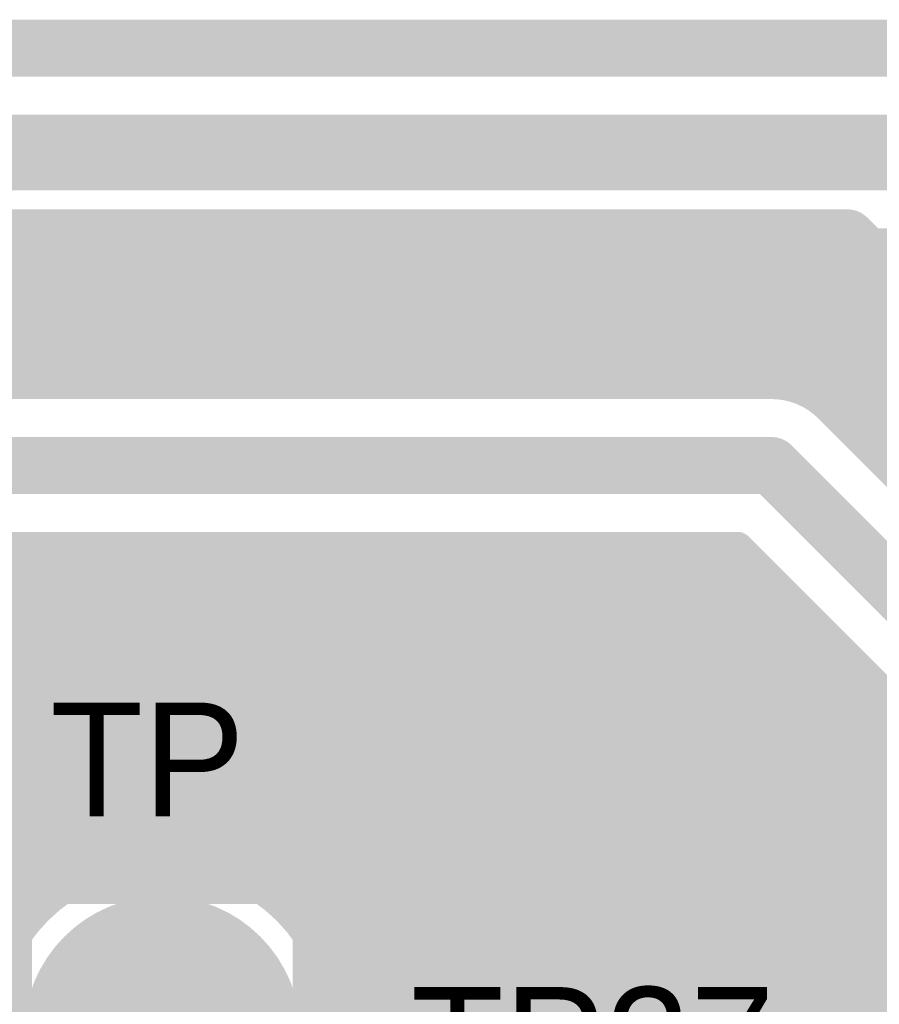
# Model space of a CAD drawing. Extents: x 7.17 to 14.1, y 4 to 11.75.
# Tile 210 of 219: x 11.49 to 11.71, y 8.3 to 8.56. Entities that reach past the tile are written whole.
import ezdxf

# ---------------------------------------------------------------- set-up
doc = ezdxf.new("R2010")
doc.units = 0
doc.layers.get('0').update_dxf_attribs({"linetype": 'CONTINUOUS'})
for name, color, linetype in [('BOTTOMLAYER', 5, 'CONTINUOUS'), ('BOTTOMSOLDER', 6, 'CONTINUOUS'), ('MECHANICAL1', 6, 'CONTINUOUS'), ('MULTILAYER', 9, 'CONTINUOUS'), ('TOPLAYER', 1, 'CONTINUOUS'), ('TOPOVERLAY', 2, 'CONTINUOUS'), ('TOPSOLDER', 216, 'CONTINUOUS')]:
    doc.layers.add(name, color=color, linetype=linetype)

# ---------------------------------------------------------------- blocks, each defined once
blk = doc.blocks.new('TEST_POINT_PAD_3_25')
at = {"layer": 'BOTTOMSOLDER', "const_width": 0.0365}
blk.add_lwpolyline([(-0.01825, 0, 1), (0.01825, 0, 1)], format="xyb", close=True, dxfattribs=at)
at = {"layer": 'MECHANICAL1', "const_width": 0.01}
for points in [[(-0.03937, 0.03937), (-0.03937, -0.03937)], [(0, 0.03937), (-0.03937, 0.03937)], [(0.03937, 0.03937), (0, 0.03937)], [(0.03937, 0.03937), (0.03937, -0.03937)], [(0.03937, -0.03937), (-0.03937, -0.03937)]]:
    blk.add_lwpolyline(points, dxfattribs=at)
at = {"layer": 'MECHANICAL1', "const_width": 0.005}
for points in [[(-0.04187, 0.03937, 1), (-0.03687, 0.03937, 1)], [(-0.04187, 0.03937, 1), (-0.03687, 0.03937, 1)], [(-0.0025, 0.03937, 1), (0.0025, 0.03937, 1)], [(-0.0025, 0.03937, 1), (0.0025, 0.03937, 1)], [(0.03687, 0.03937, 1), (0.04187, 0.03937, 1)], [(0.03687, 0.03937, 1), (0.04187, 0.03937, 1)], [(-0.04187, -0.03937, 1), (-0.03687, -0.03937, 1)], [(-0.04187, -0.03937, 1), (-0.03687, -0.03937, 1)], [(0.03687, -0.03937, 1), (0.04187, -0.03937, 1)], [(0.03687, -0.03937, 1), (0.04187, -0.03937, 1)]]:
    blk.add_lwpolyline(points, format="xyb", close=True, dxfattribs=at)
at = {"layer": 'MULTILAYER', "const_width": 0.0325}
blk.add_lwpolyline([(-0.01625, 0, 1), (0.01625, 0, 1)], format="xyb", close=True, dxfattribs=at)
at = {"layer": 'TOPOVERLAY', "const_width": 0.01}
for points in [[(-0.043307, 0.043307), (-0.043307, -0.043307)], [(0.043307, 0.043307), (-0.043307, 0.043307)], [(0.043307, 0.043307), (0.043307, 0.03937)], [(0.043307, 0.03937), (0.043307, -0.043307)], [(0.043307, -0.043307), (-0.043307, -0.043307)]]:
    blk.add_lwpolyline(points, dxfattribs=at)
at = {"layer": 'TOPOVERLAY', "const_width": 0.005}
for points in [[(-0.045807, 0.043307, 1), (-0.040807, 0.043307, 1)], [(-0.045807, 0.043307, 1), (-0.040807, 0.043307, 1)], [(0.040807, 0.043307, 1), (0.045807, 0.043307, 1)], [(0.040807, 0.043307, 1), (0.045807, 0.043307, 1)], [(0.040807, 0.03937, 1), (0.045807, 0.03937, 1)], [(0.040807, 0.03937, 1), (0.045807, 0.03937, 1)], [(-0.045807, -0.043307, 1), (-0.040807, -0.043307, 1)], [(-0.045807, -0.043307, 1), (-0.040807, -0.043307, 1)], [(0.040807, -0.043307, 1), (0.045807, -0.043307, 1)], [(0.040807, -0.043307, 1), (0.045807, -0.043307, 1)]]:
    blk.add_lwpolyline(points, format="xyb", close=True, dxfattribs=at)
at = {"layer": 'TOPSOLDER', "const_width": 0.0365}
blk.add_lwpolyline([(-0.01825, 0, 1), (0.01825, 0, 1)], format="xyb", close=True, dxfattribs=at)

msp = doc.modelspace()

# ---------------------------------------------------------------- linework, layer by layer
at = {"layer": 'BOTTOMLAYER'}
for points, const_width in [([(10.647904, 8.55), (11.737904, 8.55)], 0.015), ([(10.627904, 8.52), (11.737904, 8.52)], 0.015), ([(10.627904, 8.4985), (11.728998, 8.4985)], 0.008), ([(11.44899, 8.4985), (11.48599, 8.4615)], 0.008), ([(11.452569, 8.4615), (11.489569, 8.4985)], 0.008), ([(11.456062, 8.4985), (11.493061, 8.4615)], 0.008), ([(11.45964, 8.4615), (11.49664, 8.4985)], 0.008), ([(11.463133, 8.4985), (11.500133, 8.4615)], 0.008), ([(11.466711, 8.4615), (11.503711, 8.4985)], 0.008), ([(11.470204, 8.4985), (11.507204, 8.4615)], 0.008), ([(11.473783, 8.4615), (11.510782, 8.4985)], 0.008), ([(11.477275, 8.4985), (11.514275, 8.4615)], 0.008), ([(11.480854, 8.4615), (11.517854, 8.4985)], 0.008), ([(11.484346, 8.4985), (11.521346, 8.4615)], 0.008), ([(11.487925, 8.4615), (11.524925, 8.4985)], 0.008), ([(11.491417, 8.4985), (11.528417, 8.4615)], 0.008), ([(11.494996, 8.4615), (11.531996, 8.4985)], 0.008), ([(11.498488, 8.4985), (11.535488, 8.4615)], 0.008), ([(11.502067, 8.4615), (11.539067, 8.4985)], 0.008), ([(11.505559, 8.4985), (11.542559, 8.4615)], 0.008), ([(11.509138, 8.4615), (11.546138, 8.4985)], 0.008), ([(11.51263, 8.4985), (11.54963, 8.4615)], 0.008), ([(11.516209, 8.4615), (11.553209, 8.4985)], 0.008), ([(11.519701, 8.4985), (11.556701, 8.4615)], 0.008), ([(11.52328, 8.4615), (11.56028, 8.4985)], 0.008), ([(11.526772, 8.4985), (11.563773, 8.4615)], 0.008), ([(11.530351, 8.4615), (11.567351, 8.4985)], 0.008), ([(11.533844, 8.4985), (11.570844, 8.4615)], 0.008), ([(11.537422, 8.4615), (11.574422, 8.4985)], 0.008), ([(11.540915, 8.4985), (11.577915, 8.4615)], 0.008), ([(11.544493, 8.4615), (11.581494, 8.4985)], 0.008), ([(11.547986, 8.4985), (11.584986, 8.4615)], 0.008), ([(11.551565, 8.4615), (11.588565, 8.4985)], 0.008), ([(11.555057, 8.4985), (11.592057, 8.4615)], 0.008), ([(11.558636, 8.4615), (11.595636, 8.4985)], 0.008), ([(11.562128, 8.4985), (11.599128, 8.4615)], 0.008), ([(11.565707, 8.4615), (11.602707, 8.4985)], 0.008), ([(11.569199, 8.4985), (11.606199, 8.4615)], 0.008), ([(11.572778, 8.4615), (11.609778, 8.4985)], 0.008), ([(11.57627, 8.4985), (11.61327, 8.4615)], 0.008), ([(11.579849, 8.4615), (11.616849, 8.4985)], 0.008), ([(11.583341, 8.4985), (11.620341, 8.4615)], 0.008), ([(11.58692, 8.4615), (11.62392, 8.4985)], 0.008), ([(11.590412, 8.4985), (11.627412, 8.4615)], 0.008), ([(11.593991, 8.4615), (11.630991, 8.4985)], 0.008), ([(11.597483, 8.4985), (11.634483, 8.4615)], 0.008), ([(11.601062, 8.4615), (11.638062, 8.4985)], 0.008), ([(11.604555, 8.4985), (11.641555, 8.4615)], 0.008), ([(11.608133, 8.4615), (11.645133, 8.4985)], 0.008), ([(11.611626, 8.4985), (11.648626, 8.4615)], 0.008), ([(11.615205, 8.4615), (11.652204, 8.4985)], 0.008), ([(11.618697, 8.4985), (11.655697, 8.4615)], 0.008), ([(11.622276, 8.4615), (11.659276, 8.4985)], 0.008), ([(11.625768, 8.4985), (11.662768, 8.4615)], 0.008), ([(11.629347, 8.4615), (11.666347, 8.4985)], 0.008), ([(11.632839, 8.4985), (11.669839, 8.4615)], 0.008), ([(11.636418, 8.4615), (11.673418, 8.4985)], 0.008), ([(11.63991, 8.4985), (11.67691, 8.4615)], 0.008), ([(11.643489, 8.4615), (11.680489, 8.4985)], 0.008), ([(11.646981, 8.4985), (11.683981, 8.4615)], 0.008), ([(11.65056, 8.4615), (11.68756, 8.4985)], 0.008), ([(11.654052, 8.4985), (11.692402, 8.46015)], 0.008), ([(11.657631, 8.4615), (11.694631, 8.4985)], 0.008), ([(11.661123, 8.4985), (11.758123, 8.4015)], 0.008), ([(11.664702, 8.4615), (11.701702, 8.4985)], 0.008), ([(11.668195, 8.4985), (11.765194, 8.4015)], 0.008), ([(11.671773, 8.4615), (11.708773, 8.4985)], 0.008), ([(11.675266, 8.4985), (11.772266, 8.4015)], 0.008), ([(11.678844, 8.4615), (11.715844, 8.4985)], 0.008), ([(11.682337, 8.4985), (11.779337, 8.4015)], 0.008), ([(11.685893, 8.461477), (11.722915, 8.4985)], 0.008), ([(11.689408, 8.4985), (11.786408, 8.4015)], 0.008), ([(11.691838, 8.460351), (11.729492, 8.498006)], 0.008), ([(11.696479, 8.4985), (11.793479, 8.4015)], 0.008), ([(11.70355, 8.4985), (11.80055, 8.4015)], 0.008), ([(11.710621, 8.4985), (11.807621, 8.4015)], 0.008), ([(11.696599, 8.458041), (11.733028, 8.49447)], 0.008), ([(11.700469, 8.45484), (11.736564, 8.490935)], 0.008), ([(11.704005, 8.451305), (11.740099, 8.487399)], 0.008), ([(11.70754, 8.447769), (11.743635, 8.483864)], 0.008), ([(11.711076, 8.444234), (11.74717, 8.480328)], 0.008), ([(11.714611, 8.440698), (11.750706, 8.476793)], 0.008), ([(11.129904, 8.4615), (11.684904, 8.4615)], 0.008), ([(11.700107, 8.455203), (11.75381, 8.4015)], 0.008), ([(11.129904, 8.44), (11.684904, 8.44)], 0.015), ([(11.684904, 8.44), (11.744904, 8.38)], 0.015), ([(11.13881, 8.4185), (11.675998, 8.4185)], 0.008), ([(11.380497, 8.4185), (11.484762, 8.314235)], 0.008), ([(11.387568, 8.4185), (11.487645, 8.318423)], 0.008), ([(11.39464, 8.4185), (11.490919, 8.32222)], 0.008), ([(11.401711, 8.4185), (11.494575, 8.325636)], 0.008), ([(11.401923, 8.333072), (11.487351, 8.4185)], 0.008), ([(11.408782, 8.4185), (11.498616, 8.328665)], 0.008), ([(11.411787, 8.335865), (11.494422, 8.4185)], 0.008), ([(11.415853, 8.4185), (11.503062, 8.331291)], 0.008), ([(11.419493, 8.3365), (11.501494, 8.4185)], 0.008), ([(11.422924, 8.4185), (11.507949, 8.333475)], 0.008), ([(11.426088, 8.336023), (11.508565, 8.4185)], 0.008), ([(11.429995, 8.4185), (11.513341, 8.335154)], 0.008), ([(11.431929, 8.334793), (11.515636, 8.4185)], 0.008), ([(11.437066, 8.4185), (11.519347, 8.336219)], 0.008), ([(11.437189, 8.332982), (11.522707, 8.4185)], 0.008), ([(11.441963, 8.330685), (11.529778, 8.4185)], 0.008), ([(11.444137, 8.4185), (11.526169, 8.336468)], 0.008), ([(11.446307, 8.327958), (11.536849, 8.4185)], 0.008), ([(11.450252, 8.324832), (11.54392, 8.4185)], 0.008), ([(11.451208, 8.4185), (11.534254, 8.335454)], 0.008), ([(11.453814, 8.321323), (11.550991, 8.4185)], 0.008), ([(11.456994, 8.317431), (11.558062, 8.4185)], 0.008), ([(11.458279, 8.4185), (11.545135, 8.331644)], 0.008), ([(11.459778, 8.313144), (11.565133, 8.4185)], 0.008), ([(11.462138, 8.308433), (11.572204, 8.4185)], 0.008), ([(11.464021, 8.303245), (11.579276, 8.4185)], 0.008), ([(11.465339, 8.297493), (11.586347, 8.4185)], 0.008), ([(11.46535, 8.4185), (12.263404, 7.620446)], 0.008), ([(11.472422, 8.4185), (12.263404, 7.627518)], 0.008), ([(11.479493, 8.4185), (12.263404, 7.634589)], 0.008), ([(11.486564, 8.4185), (12.044534, 7.86053)], 0.008), ([(11.493635, 8.4185), (12.044534, 7.867601)], 0.008), ([(11.500706, 8.4185), (12.044534, 7.874672)], 0.008), ([(11.507777, 8.4185), (12.044534, 7.881743)], 0.008), ([(11.508654, 8.333736), (11.593418, 8.4185)], 0.008), ([(11.514848, 8.4185), (12.044534, 7.888814)], 0.008), ([(11.518046, 8.336057), (11.600489, 8.4185)], 0.008), ([(11.521919, 8.4185), (12.044534, 7.895885)], 0.008), ([(11.525547, 8.336487), (11.60756, 8.4185)], 0.008), ([(11.52899, 8.4185), (12.044534, 7.902957)], 0.008), ([(11.532012, 8.335881), (11.614631, 8.4185)], 0.008), ([(11.536062, 8.4185), (12.044534, 7.910028)], 0.008), ([(11.537757, 8.334554), (11.621702, 8.4185)], 0.008), ([(11.542938, 8.332665), (11.628773, 8.4185)], 0.008), ([(11.543133, 8.4185), (12.044534, 7.917099)], 0.008), ([(11.547645, 8.3303), (11.635844, 8.4185)], 0.008), ([(11.550204, 8.4185), (12.044534, 7.92417)], 0.008), ([(11.551927, 8.327511), (11.642916, 8.4185)], 0.008), ([(11.555814, 8.324327), (11.649987, 8.4185)], 0.008), ([(11.557275, 8.4185), (12.044534, 7.931241)], 0.008), ([(11.559318, 8.320761), (11.657058, 8.4185)], 0.008), ([(11.562439, 8.316811), (11.664129, 8.4185)], 0.008), ([(11.564346, 8.4185), (12.044534, 7.938312)], 0.008), ([(11.565162, 8.312462), (11.6712, 8.4185)], 0.008), ([(11.571417, 8.4185), (12.044534, 7.945383)], 0.008), ([(11.578488, 8.4185), (12.044534, 7.952454)], 0.008), ([(11.585559, 8.4185), (12.044534, 7.959525)], 0.008), ([(11.59263, 8.4185), (12.049965, 7.961165)], 0.008), ([(11.599701, 8.4185), (12.057036, 7.961165)], 0.008), ([(11.606772, 8.4185), (12.064107, 7.961165)], 0.008), ([(11.613844, 8.4185), (12.071178, 7.961165)], 0.008), ([(11.620915, 8.4185), (12.078249, 7.961165)], 0.008), ([(11.627986, 8.4185), (12.08532, 7.961165)], 0.008), ([(11.635057, 8.4185), (12.092391, 7.961165)], 0.008), ([(11.642128, 8.4185), (12.099463, 7.961165)], 0.008), ([(11.649199, 8.4185), (12.106534, 7.961165)], 0.008), ([(11.65627, 8.4185), (12.113605, 7.961165)], 0.008), ([(11.663341, 8.4185), (12.053201, 8.02864)], 0.008), ([(11.670412, 8.4185), (12.04693, 8.041982)], 0.008), ([(11.675998, 8.4185), (11.729701, 8.364797)], 0.008), ([(11.567454, 8.307683), (11.677135, 8.417364)], 0.008), ([(11.569259, 8.302416), (11.68067, 8.413828)], 0.008), ([(11.570481, 8.296568), (11.684206, 8.410293)], 0.008), ([(11.570947, 8.289963), (11.687741, 8.406757)], 0.008), ([(11.570295, 8.282239), (11.691277, 8.403222)], 0.008), ([(11.56746, 8.272334), (11.694812, 8.399686)], 0.008), ([(11.065524, 7.763326), (11.698348, 8.39615)], 0.008), ([(11.06817, 7.758902), (11.701883, 8.392615)], 0.008), ([(11.070148, 7.753808), (11.705419, 8.389079)], 0.008), ([(11.071274, 7.747863), (11.708955, 8.385544)], 0.008), ([(11.071097, 7.740615), (11.71249, 8.382008)], 0.008), ([(11.067662, 7.730109), (11.716026, 8.378473)], 0.008), ([(10.995702, 7.651078), (11.719561, 8.374937)], 0.008), ([(10.992635, 7.640939), (11.723097, 8.371401)], 0.008), ([(11.333184, 7.974418), (11.726632, 8.367866)], 0.008), ([(11.342262, 7.976424), (11.730175, 8.364338)], 0.008), ([(11.349068, 7.976159), (11.73424, 8.361331)], 0.008), ([(11.354748, 7.974768), (11.739239, 8.35926)], 0.008), ([(11.359643, 7.972592), (11.745551, 8.3585)], 0.008), ([(11.363899, 7.969777), (11.752622, 8.3585)], 0.008), ([(11.367577, 7.966384), (11.759693, 8.3585)], 0.008), ([(11.370689, 7.962425), (11.766764, 8.3585)], 0.008), ([(11.3732, 7.957865), (11.773835, 8.3585)], 0.008), ([(11.375014, 7.952608), (11.780906, 8.3585)], 0.008), ([(11.566091, 8.310688), (12.263404, 7.613375)], 0.008), ([(11.569901, 8.299807), (12.127502, 7.742206)], 0.008)]:
    msp.add_lwpolyline(points, dxfattribs=dict(at, const_width=const_width))
for points, const_width in [([(11.482346, 8.4985, 1), (11.486346, 8.4985, 1)], 0.004), ([(11.487569, 8.4985, 1), (11.491569, 8.4985, 1)], 0.004), ([(11.489417, 8.4985, 1), (11.493417, 8.4985, 1)], 0.004), ([(11.49464, 8.4985, 1), (11.49864, 8.4985, 1)], 0.004), ([(11.496488, 8.4985, 1), (11.500488, 8.4985, 1)], 0.004), ([(11.501711, 8.4985, 1), (11.505711, 8.4985, 1)], 0.004), ([(11.503559, 8.4985, 1), (11.507559, 8.4985, 1)], 0.004), ([(11.508783, 8.4985, 1), (11.512783, 8.4985, 1)], 0.004), ([(11.51063, 8.4985, 1), (11.51463, 8.4985, 1)], 0.004), ([(11.515854, 8.4985, 1), (11.519854, 8.4985, 1)], 0.004), ([(11.517701, 8.4985, 1), (11.521701, 8.4985, 1)], 0.004), ([(11.522925, 8.4985, 1), (11.526925, 8.4985, 1)], 0.004), ([(11.524772, 8.4985, 1), (11.528773, 8.4985, 1)], 0.004), ([(11.529996, 8.4985, 1), (11.533996, 8.4985, 1)], 0.004), ([(11.531844, 8.4985, 1), (11.535844, 8.4985, 1)], 0.004), ([(11.537067, 8.4985, 1), (11.541067, 8.4985, 1)], 0.004), ([(11.538915, 8.4985, 1), (11.542915, 8.4985, 1)], 0.004), ([(11.544138, 8.4985, 1), (11.548138, 8.4985, 1)], 0.004), ([(11.545986, 8.4985, 1), (11.549986, 8.4985, 1)], 0.004), ([(11.551209, 8.4985, 1), (11.555209, 8.4985, 1)], 0.004), ([(11.553057, 8.4985, 1), (11.557057, 8.4985, 1)], 0.004), ([(11.55828, 8.4985, 1), (11.56228, 8.4985, 1)], 0.004), ([(11.560128, 8.4985, 1), (11.564128, 8.4985, 1)], 0.004), ([(11.565351, 8.4985, 1), (11.569351, 8.4985, 1)], 0.004), ([(11.567199, 8.4985, 1), (11.571199, 8.4985, 1)], 0.004), ([(11.572422, 8.4985, 1), (11.576422, 8.4985, 1)], 0.004), ([(11.57427, 8.4985, 1), (11.57827, 8.4985, 1)], 0.004), ([(11.579493, 8.4985, 1), (11.583493, 8.4985, 1)], 0.004), ([(11.581341, 8.4985, 1), (11.585341, 8.4985, 1)], 0.004), ([(11.586565, 8.4985, 1), (11.590565, 8.4985, 1)], 0.004), ([(11.588412, 8.4985, 1), (11.592412, 8.4985, 1)], 0.004), ([(11.593636, 8.4985, 1), (11.597636, 8.4985, 1)], 0.004), ([(11.595484, 8.4985, 1), (11.599483, 8.4985, 1)], 0.004), ([(11.600707, 8.4985, 1), (11.604707, 8.4985, 1)], 0.004), ([(11.602555, 8.4985, 1), (11.606555, 8.4985, 1)], 0.004), ([(11.607778, 8.4985, 1), (11.611778, 8.4985, 1)], 0.004), ([(11.609626, 8.4985, 1), (11.613626, 8.4985, 1)], 0.004), ([(11.614849, 8.4985, 1), (11.618849, 8.4985, 1)], 0.004), ([(11.616697, 8.4985, 1), (11.620697, 8.4985, 1)], 0.004), ([(11.62192, 8.4985, 1), (11.62592, 8.4985, 1)], 0.004), ([(11.623768, 8.4985, 1), (11.627768, 8.4985, 1)], 0.004), ([(11.628991, 8.4985, 1), (11.632991, 8.4985, 1)], 0.004), ([(11.630839, 8.4985, 1), (11.634839, 8.4985, 1)], 0.004), ([(11.636062, 8.4985, 1), (11.640062, 8.4985, 1)], 0.004), ([(11.63791, 8.4985, 1), (11.64191, 8.4985, 1)], 0.004), ([(11.643133, 8.4985, 1), (11.647133, 8.4985, 1)], 0.004), ([(11.644981, 8.4985, 1), (11.648981, 8.4985, 1)], 0.004), ([(11.650204, 8.4985, 1), (11.654205, 8.4985, 1)], 0.004), ([(11.652052, 8.4985, 1), (11.656052, 8.4985, 1)], 0.004), ([(11.657276, 8.4985, 1), (11.661276, 8.4985, 1)], 0.004), ([(11.659123, 8.4985, 1), (11.663123, 8.4985, 1)], 0.004), ([(11.664347, 8.4985, 1), (11.668347, 8.4985, 1)], 0.004), ([(11.666194, 8.4985, 1), (11.670194, 8.4985, 1)], 0.004), ([(11.671418, 8.4985, 1), (11.675418, 8.4985, 1)], 0.004), ([(11.673266, 8.4985, 1), (11.677266, 8.4985, 1)], 0.004), ([(11.678489, 8.4985, 1), (11.682489, 8.4985, 1)], 0.004), ([(11.680337, 8.4985, 1), (11.684337, 8.4985, 1)], 0.004), ([(11.68556, 8.4985, 1), (11.68956, 8.4985, 1)], 0.004), ([(11.687408, 8.4985, 1), (11.691408, 8.4985, 1)], 0.004), ([(11.692631, 8.4985, 1), (11.696631, 8.4985, 1)], 0.004), ([(11.694479, 8.4985, 1), (11.698479, 8.4985, 1)], 0.004), ([(11.699702, 8.4985, 1), (11.703702, 8.4985, 1)], 0.004), ([(11.70155, 8.4985, 1), (11.70555, 8.4985, 1)], 0.004), ([(11.706773, 8.4985, 1), (11.710773, 8.4985, 1)], 0.004), ([(11.708621, 8.4985, 1), (11.712621, 8.4985, 1)], 0.004), ([(11.713844, 8.4985, 1), (11.717844, 8.4985, 1)], 0.004), ([(11.48399, 8.4615, 1), (11.48799, 8.4615, 1)], 0.004), ([(11.485925, 8.4615, 1), (11.489925, 8.4615, 1)], 0.004), ([(11.491062, 8.4615, 1), (11.495062, 8.4615, 1)], 0.004), ([(11.492996, 8.4615, 1), (11.496996, 8.4615, 1)], 0.004), ([(11.498133, 8.4615, 1), (11.502133, 8.4615, 1)], 0.004), ([(11.500067, 8.4615, 1), (11.504067, 8.4615, 1)], 0.004), ([(11.505204, 8.4615, 1), (11.509204, 8.4615, 1)], 0.004), ([(11.507138, 8.4615, 1), (11.511138, 8.4615, 1)], 0.004), ([(11.512275, 8.4615, 1), (11.516275, 8.4615, 1)], 0.004), ([(11.514209, 8.4615, 1), (11.518209, 8.4615, 1)], 0.004), ([(11.519346, 8.4615, 1), (11.523346, 8.4615, 1)], 0.004), ([(11.52128, 8.4615, 1), (11.52528, 8.4615, 1)], 0.004), ([(11.526417, 8.4615, 1), (11.530417, 8.4615, 1)], 0.004), ([(11.528351, 8.4615, 1), (11.532351, 8.4615, 1)], 0.004), ([(11.533488, 8.4615, 1), (11.537488, 8.4615, 1)], 0.004), ([(11.535422, 8.4615, 1), (11.539422, 8.4615, 1)], 0.004), ([(11.540559, 8.4615, 1), (11.544559, 8.4615, 1)], 0.004), ([(11.542494, 8.4615, 1), (11.546494, 8.4615, 1)], 0.004), ([(11.54763, 8.4615, 1), (11.55163, 8.4615, 1)], 0.004), ([(11.549565, 8.4615, 1), (11.553565, 8.4615, 1)], 0.004), ([(11.554701, 8.4615, 1), (11.558701, 8.4615, 1)], 0.004), ([(11.556636, 8.4615, 1), (11.560636, 8.4615, 1)], 0.004), ([(11.561773, 8.4615, 1), (11.565772, 8.4615, 1)], 0.004), ([(11.563707, 8.4615, 1), (11.567707, 8.4615, 1)], 0.004), ([(11.568844, 8.4615, 1), (11.572844, 8.4615, 1)], 0.004), ([(11.570778, 8.4615, 1), (11.574778, 8.4615, 1)], 0.004), ([(11.575915, 8.4615, 1), (11.579915, 8.4615, 1)], 0.004), ([(11.577849, 8.4615, 1), (11.581849, 8.4615, 1)], 0.004), ([(11.582986, 8.4615, 1), (11.586986, 8.4615, 1)], 0.004), ([(11.58492, 8.4615, 1), (11.58892, 8.4615, 1)], 0.004), ([(11.590057, 8.4615, 1), (11.594057, 8.4615, 1)], 0.004), ([(11.591991, 8.4615, 1), (11.595991, 8.4615, 1)], 0.004), ([(11.597128, 8.4615, 1), (11.601128, 8.4615, 1)], 0.004), ([(11.599062, 8.4615, 1), (11.603062, 8.4615, 1)], 0.004), ([(11.604199, 8.4615, 1), (11.608199, 8.4615, 1)], 0.004), ([(11.606133, 8.4615, 1), (11.610133, 8.4615, 1)], 0.004), ([(11.61127, 8.4615, 1), (11.61527, 8.4615, 1)], 0.004), ([(11.613205, 8.4615, 1), (11.617204, 8.4615, 1)], 0.004), ([(11.618341, 8.4615, 1), (11.622341, 8.4615, 1)], 0.004), ([(11.620276, 8.4615, 1), (11.624276, 8.4615, 1)], 0.004), ([(11.625412, 8.4615, 1), (11.629412, 8.4615, 1)], 0.004), ([(11.627347, 8.4615, 1), (11.631347, 8.4615, 1)], 0.004), ([(11.632483, 8.4615, 1), (11.636484, 8.4615, 1)], 0.004), ([(11.634418, 8.4615, 1), (11.638418, 8.4615, 1)], 0.004), ([(11.639555, 8.4615, 1), (11.643555, 8.4615, 1)], 0.004), ([(11.641489, 8.4615, 1), (11.645489, 8.4615, 1)], 0.004), ([(11.646626, 8.4615, 1), (11.650626, 8.4615, 1)], 0.004), ([(11.64856, 8.4615, 1), (11.65256, 8.4615, 1)], 0.004), ([(11.653697, 8.4615, 1), (11.657697, 8.4615, 1)], 0.004), ([(11.655631, 8.4615, 1), (11.659631, 8.4615, 1)], 0.004), ([(11.660768, 8.4615, 1), (11.664768, 8.4615, 1)], 0.004), ([(11.662702, 8.4615, 1), (11.666702, 8.4615, 1)], 0.004), ([(11.667839, 8.4615, 1), (11.671839, 8.4615, 1)], 0.004), ([(11.669773, 8.4615, 1), (11.673773, 8.4615, 1)], 0.004), ([(11.67491, 8.4615, 1), (11.67891, 8.4615, 1)], 0.004), ([(11.676844, 8.4615, 1), (11.680844, 8.4615, 1)], 0.004), ([(11.681981, 8.4615, 1), (11.685981, 8.4615, 1)], 0.004), ([(11.682904, 8.4615, 1), (11.686904, 8.4615, 1)], 0.004), ([(11.682904, 8.4615, 1), (11.686904, 8.4615, 1)], 0.004), ([(11.682904, 8.4615, 1), (11.686904, 8.4615, 1)], 0.004), ([(11.683893, 8.461477, 1), (11.687893, 8.461477, 1)], 0.004), ([(11.689838, 8.460351, 1), (11.693838, 8.460351, 1)], 0.004), ([(11.690402, 8.46015, 1), (11.694402, 8.46015, 1)], 0.004), ([(11.694599, 8.458041, 1), (11.698599, 8.458041, 1)], 0.004), ([(11.698107, 8.455203, 1), (11.702107, 8.455203, 1)], 0.004), ([(11.698107, 8.455203, 1), (11.702107, 8.455203, 1)], 0.004), ([(11.698107, 8.455203, 1), (11.702107, 8.455203, 1)], 0.004), ([(11.698469, 8.45484, 1), (11.702469, 8.45484, 1)], 0.004), ([(11.702005, 8.451305, 1), (11.706005, 8.451305, 1)], 0.004), ([(11.70554, 8.447769, 1), (11.70954, 8.447769, 1)], 0.004), ([(11.709076, 8.444234, 1), (11.713076, 8.444234, 1)], 0.004), ([(11.681154, 8.44, 1), (11.688654, 8.44, 1)], 0.0075), ([(11.681154, 8.44, 1), (11.688654, 8.44, 1)], 0.0075), ([(11.712611, 8.440698, 1), (11.716611, 8.440698, 1)], 0.004), ([(11.484564, 8.4185, 1), (11.488564, 8.4185, 1)], 0.004), ([(11.485351, 8.4185, 1), (11.489351, 8.4185, 1)], 0.004), ([(11.491635, 8.4185, 1), (11.495635, 8.4185, 1)], 0.004), ([(11.492422, 8.4185, 1), (11.496422, 8.4185, 1)], 0.004), ([(11.498706, 8.4185, 1), (11.502706, 8.4185, 1)], 0.004), ([(11.499493, 8.4185, 1), (11.503493, 8.4185, 1)], 0.004), ([(11.505777, 8.4185, 1), (11.509777, 8.4185, 1)], 0.004), ([(11.506565, 8.4185, 1), (11.510565, 8.4185, 1)], 0.004), ([(11.512848, 8.4185, 1), (11.516848, 8.4185, 1)], 0.004), ([(11.513636, 8.4185, 1), (11.517636, 8.4185, 1)], 0.004), ([(11.519919, 8.4185, 1), (11.523919, 8.4185, 1)], 0.004), ([(11.520707, 8.4185, 1), (11.524707, 8.4185, 1)], 0.004), ([(11.52699, 8.4185, 1), (11.53099, 8.4185, 1)], 0.004), ([(11.527778, 8.4185, 1), (11.531778, 8.4185, 1)], 0.004), ([(11.534061, 8.4185, 1), (11.538061, 8.4185, 1)], 0.004), ([(11.534849, 8.4185, 1), (11.538849, 8.4185, 1)], 0.004), ([(11.541133, 8.4185, 1), (11.545133, 8.4185, 1)], 0.004), ([(11.54192, 8.4185, 1), (11.54592, 8.4185, 1)], 0.004), ([(11.548204, 8.4185, 1), (11.552204, 8.4185, 1)], 0.004), ([(11.548991, 8.4185, 1), (11.552991, 8.4185, 1)], 0.004), ([(11.555275, 8.4185, 1), (11.559275, 8.4185, 1)], 0.004), ([(11.556062, 8.4185, 1), (11.560062, 8.4185, 1)], 0.004), ([(11.562346, 8.4185, 1), (11.566346, 8.4185, 1)], 0.004), ([(11.563133, 8.4185, 1), (11.567133, 8.4185, 1)], 0.004), ([(11.569417, 8.4185, 1), (11.573417, 8.4185, 1)], 0.004), ([(11.570204, 8.4185, 1), (11.574205, 8.4185, 1)], 0.004), ([(11.576488, 8.4185, 1), (11.580488, 8.4185, 1)], 0.004), ([(11.577276, 8.4185, 1), (11.581276, 8.4185, 1)], 0.004), ([(11.583559, 8.4185, 1), (11.587559, 8.4185, 1)], 0.004), ([(11.584347, 8.4185, 1), (11.588347, 8.4185, 1)], 0.004), ([(11.59063, 8.4185, 1), (11.59463, 8.4185, 1)], 0.004), ([(11.591418, 8.4185, 1), (11.595418, 8.4185, 1)], 0.004), ([(11.597701, 8.4185, 1), (11.601701, 8.4185, 1)], 0.004), ([(11.598489, 8.4185, 1), (11.602489, 8.4185, 1)], 0.004), ([(11.604772, 8.4185, 1), (11.608773, 8.4185, 1)], 0.004), ([(11.60556, 8.4185, 1), (11.60956, 8.4185, 1)], 0.004), ([(11.611844, 8.4185, 1), (11.615844, 8.4185, 1)], 0.004), ([(11.612631, 8.4185, 1), (11.616631, 8.4185, 1)], 0.004), ([(11.618915, 8.4185, 1), (11.622915, 8.4185, 1)], 0.004), ([(11.619702, 8.4185, 1), (11.623702, 8.4185, 1)], 0.004), ([(11.625986, 8.4185, 1), (11.629986, 8.4185, 1)], 0.004), ([(11.626773, 8.4185, 1), (11.630773, 8.4185, 1)], 0.004), ([(11.633057, 8.4185, 1), (11.637057, 8.4185, 1)], 0.004), ([(11.633844, 8.4185, 1), (11.637844, 8.4185, 1)], 0.004), ([(11.640128, 8.4185, 1), (11.644128, 8.4185, 1)], 0.004), ([(11.640916, 8.4185, 1), (11.644915, 8.4185, 1)], 0.004), ([(11.647199, 8.4185, 1), (11.651199, 8.4185, 1)], 0.004), ([(11.647987, 8.4185, 1), (11.651987, 8.4185, 1)], 0.004), ([(11.65427, 8.4185, 1), (11.65827, 8.4185, 1)], 0.004), ([(11.655058, 8.4185, 1), (11.659058, 8.4185, 1)], 0.004), ([(11.661341, 8.4185, 1), (11.665341, 8.4185, 1)], 0.004), ([(11.662129, 8.4185, 1), (11.666129, 8.4185, 1)], 0.004), ([(11.668412, 8.4185, 1), (11.672412, 8.4185, 1)], 0.004), ([(11.6692, 8.4185, 1), (11.6732, 8.4185, 1)], 0.004), ([(11.673998, 8.4185, 1), (11.677998, 8.4185, 1)], 0.004), ([(11.673998, 8.4185, 1), (11.677998, 8.4185, 1)], 0.004), ([(11.675135, 8.417364, 1), (11.679135, 8.417364, 1)], 0.004), ([(11.67867, 8.413828, 1), (11.68267, 8.413828, 1)], 0.004), ([(11.682206, 8.410293, 1), (11.686206, 8.410293, 1)], 0.004), ([(11.685741, 8.406757, 1), (11.689741, 8.406757, 1)], 0.004), ([(11.689277, 8.403222, 1), (11.693277, 8.403222, 1)], 0.004), ([(11.692812, 8.399686, 1), (11.696812, 8.399686, 1)], 0.004), ([(11.696348, 8.39615, 1), (11.700348, 8.39615, 1)], 0.004), ([(11.699884, 8.392615, 1), (11.703883, 8.392615, 1)], 0.004), ([(11.703419, 8.389079, 1), (11.707419, 8.389079, 1)], 0.004), ([(11.706955, 8.385544, 1), (11.710955, 8.385544, 1)], 0.004), ([(11.71049, 8.382008, 1), (11.71449, 8.382008, 1)], 0.004), ([(11.714026, 8.378473, 1), (11.718026, 8.378473, 1)], 0.004), ([(11.570947, 8.29, 1), (11.477947, 8.29, 1)], 0.008), ([(11.511341, 8.335154, 1), (11.515341, 8.335154, 1)], 0.004), ([(11.516046, 8.336057, 1), (11.520046, 8.336057, 1)], 0.004), ([(11.517347, 8.336219, 1), (11.521347, 8.336219, 1)], 0.004), ([(11.523547, 8.336487, 1), (11.527547, 8.336487, 1)], 0.004), ([(11.524169, 8.336468, 1), (11.528169, 8.336468, 1)], 0.004), ([(11.530012, 8.335881, 1), (11.534012, 8.335881, 1)], 0.004), ([(11.532254, 8.335454, 1), (11.536254, 8.335454, 1)], 0.004), ([(11.505949, 8.333475, 1), (11.509949, 8.333475, 1)], 0.004), ([(11.506654, 8.333736, 1), (11.510654, 8.333736, 1)], 0.004), ([(11.535757, 8.334554, 1), (11.539757, 8.334554, 1)], 0.004), ([(11.540938, 8.332665, 1), (11.544939, 8.332665, 1)], 0.004), ([(11.501062, 8.331291, 1), (11.505062, 8.331291, 1)], 0.004), ([(11.543135, 8.331644, 1), (11.547135, 8.331644, 1)], 0.004), ([(11.545645, 8.3303, 1), (11.549645, 8.3303, 1)], 0.004), ([(11.496616, 8.328665, 1), (11.500616, 8.328665, 1)], 0.004), ([(11.549927, 8.327511, 1), (11.553927, 8.327511, 1)], 0.004), ([(11.492575, 8.325636, 1), (11.496575, 8.325636, 1)], 0.004), ([(11.488919, 8.32222, 1), (11.492919, 8.32222, 1)], 0.004), ([(11.553814, 8.324327, 1), (11.557814, 8.324327, 1)], 0.004), ([(11.557318, 8.320761, 1), (11.561319, 8.320761, 1)], 0.004), ([(11.485645, 8.318423, 1), (11.489645, 8.318423, 1)], 0.004), ([(11.560439, 8.316811, 1), (11.56444, 8.316811, 1)], 0.004), ([(11.482762, 8.314235, 1), (11.486762, 8.314235, 1)], 0.004), ([(11.563162, 8.312462, 1), (11.567162, 8.312462, 1)], 0.004), ([(11.564091, 8.310688, 1), (11.568091, 8.310688, 1)], 0.004), ([(11.565454, 8.307683, 1), (11.569454, 8.307683, 1)], 0.004), ([(11.567259, 8.302416, 1), (11.571259, 8.302416, 1)], 0.004), ([(11.567901, 8.299807, 1), (11.571901, 8.299807, 1)], 0.004), ([(11.568481, 8.296568, 1), (11.572481, 8.296568, 1)], 0.004)]:
    msp.add_lwpolyline(points, format="xyb", close=True, dxfattribs=dict(at, const_width=const_width))
at = {"layer": 'BOTTOMLAYER', "const_width": 0.008}
msp.add_lwpolyline([(11.684904, 8.4615, -0.198912), (11.700107, 8.455203)], format="xyb", dxfattribs=at)
msp.add_lwpolyline([(11.684904, 8.4615, -0.198912), (11.700107, 8.455203)], format="xyb", dxfattribs=at)
at = {"layer": 'TOPLAYER'}
for points, const_width in [([(10.739904, 8.525), (11.739904, 8.525)], 0.015), ([(10.914904, 8.5), (11.704904, 8.5)], 0.015), ([(11.704904, 8.5), (11.742904, 8.462)], 0.015), ([(10.979447, 8.36), (11.559447, 8.36)], 0.025), ([(11.559447, 8.36), (11.589447, 8.33)], 0.025), ([(11.589447, 8.255), (11.589447, 8.33)], 0.025)]:
    msp.add_lwpolyline(points, dxfattribs=dict(at, const_width=const_width))
for points, const_width in [([(11.701154, 8.5, 1), (11.708654, 8.5, 1)], 0.0075), ([(11.701154, 8.5, 1), (11.708654, 8.5, 1)], 0.0075), ([(11.553197, 8.36, 1), (11.565697, 8.36, 1)], 0.0125), ([(11.553197, 8.36, 1), (11.565697, 8.36, 1)], 0.0125), ([(11.583197, 8.33, 1), (11.595697, 8.33, 1)], 0.0125), ([(11.583197, 8.33, 1), (11.595697, 8.33, 1)], 0.0125)]:
    msp.add_lwpolyline(points, format="xyb", close=True, dxfattribs=dict(at, const_width=const_width))

# ---------------------------------------------------------------- block references
at = {"rotation": 180}
msp.add_blockref('TEST_POINT_PAD_3_25', (11.524447, 8.29), dxfattribs=at)

# ---------------------------------------------------------------- texts
at = {"layer": 'MECHANICAL1'}
msp.add_text('TP', height=0.03, dxfattribs=at).set_placement((11.494904, 8.3475))
at = {"layer": 'TOPOVERLAY'}
msp.add_text('TP27', height=0.03, dxfattribs=at).set_placement((11.589904, 8.2725))

doc.saveas('drawing.dxf')
